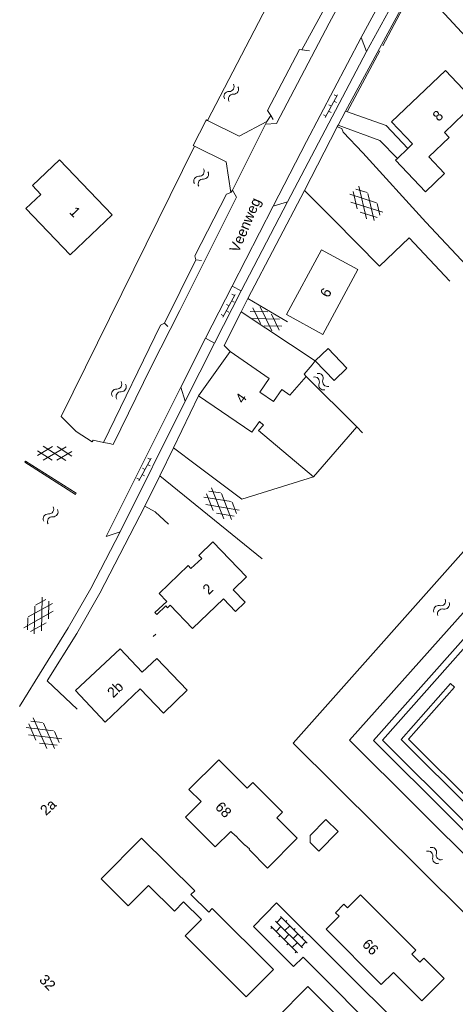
# Model space of a CAD drawing. Header units: metres. Extents: x 86385 to 87348, y 451052 to 451596.
# Tile 5 of 25: x 86385 to 86461, y 451300 to 451472. Entities that reach past the tile are written whole.
import ezdxf

# ---------------------------------------------------------------- set-up
doc = ezdxf.new("R2010")
doc.units = ezdxf.units.M
doc.linetypes.add('RI-HWA', pattern=[7.4, 5, -2.4])
for name, color, linetype, lineweight in [('B-WE-RI-HWA_TRANSPORTLEIDING-G', 150, 'RI-HWA', 18), ('bijgebouw', 8, 'Continuous', 0), ('dakrand', 8, 'Continuous', 0), ('gesloten verharding 4', 8, 'Continuous', 0), ('gesloten verharding 6', 8, 'Continuous', 0), ('hoofdgebouw', 8, 'Continuous', 0), ('huisnummer', 8, 'Continuous', 0), ('kademuur', 8, 'Continuous', 0), ('kant open verharding', 8, 'Continuous', 0), ('kant verharding', 8, 'Continuous', 0), ('kant water (FD)', 8, 'Continuous', 0), ('kunstwerk', 8, 'Continuous', 0), ('muur', 8, 'Continuous', 0), ('open verharding 4', 8, 'Continuous', 0), ('open verharding 6', 8, 'Continuous', 0), ('straatnaam', 8, 'Continuous', 0), ('tussenmuur', 8, 'Continuous', 0), ('walbescherming', 8, 'Continuous', 0), ('water', 8, 'Continuous', 0)]:
    doc.layers.add(name, color=color, linetype=linetype, lineweight=lineweight)
doc.styles.add('Style-WORKING', font='WORKING.shx')

# ---------------------------------------------------------------- blocks, each defined once
blk = doc.blocks.new('GVTP4')
at = {"layer": 'gesloten verharding 4', "color": 7, "linetype": 'Continuous', "lineweight": 0}
for p, q in [((0, 0.6), (1.8, 1.65)), ((0, -0.75), (4.2, 1.65)), ((0, 1.35), (5.1, -1.55)), ((0, 0), (2.7, -1.55)), ((1.1, -1.55), (6.2, 1.35)), ((2, 1.65), (6.2, -0.75)), ((3.5, -1.55), (6.2, 0)), ((4.4, 1.65), (6.2, 0.6))]:
    blk.add_line(p, q, dxfattribs=at)
blk = doc.blocks.new('OVTP6')
at = {"layer": 'open verharding 6', "color": 7, "linetype": 'Continuous', "lineweight": 0}
for p, q in [((0, 0), (4.5, 0)), ((0.25, 0), (0.25, 0.5)), ((1.25, 0), (1.25, -0.5)), ((2.25, 0), (2.25, 0.5)), ((3.25, 0), (3.25, -0.5)), ((4.25, 0), (4.25, 0.5))]:
    blk.add_line(p, q, dxfattribs=at)
blk = doc.blocks.new('GVTP6')
at = {"layer": 'gesloten verharding 6', "color": 7, "linetype": 'Continuous', "lineweight": 0}
for p, q in [((0, -0.4), (2.6, 1.2)), ((0, 0.4), (2.6, -1.2)), ((1, -1.2), (5, 1.2)), ((1, 1.2), (5, -1.2)), ((3.4, 1.2), (6, -0.4)), ((3.4, -1.2), (6, 0.4))]:
    blk.add_line(p, q, dxfattribs=at)
blk = doc.blocks.new('WA')
at = {"layer": 'water', "color": 7, "linetype": 'Continuous', "lineweight": 0}
for centre, start, end in [((0.73, 0), 28.0724, 151.9274), ((2.23, 0.8), 208.0724, 331.9274), ((0.73, -0.9), 28.0724, 151.9274), ((2.23, -0.1), 208.0724, 331.9274)]:
    blk.add_arc(centre, 0.85, start, end, dxfattribs=at)
blk = doc.blocks.new('OVTP4')
at = {"layer": 'open verharding 4', "color": 7, "linetype": 'Continuous', "lineweight": 0}
for p, q in [((0, 1.2), (6.6, 1.2)), ((0, 0), (6.6, 0)), ((0.3, 1.2), (0.3, 0)), ((1.3, 1.5), (1.3, 1.2)), ((1.3, 0), (1.3, -1.2)), ((2.3, 1.2), (2.3, 0)), ((3.3, 1.5), (3.3, 1.2)), ((3.3, 0), (3.3, -1.2)), ((4.3, 1.2), (4.3, 0)), ((5.3, 1.5), (5.3, 1.2)), ((5.3, 0), (5.3, -1.2)), ((6.3, 1.2), (6.3, 0)), ((0, -1.2), (6.6, -1.2)), ((0.3, -1.2), (0.3, -1.5)), ((2.3, -1.2), (2.3, -1.5)), ((4.3, -1.2), (4.3, -1.5)), ((6.3, -1.2), (6.3, -1.5))]:
    blk.add_line(p, q, dxfattribs=at)
blk = doc.blocks.new('A$Cf75df683')
at = {"layer": 'bijgebouw', "linetype": 'Continuous', "lineweight": 13, "flags": 128}
for points in [[(86436.44, 451412.61), (86438.67, 451414.75), (86441.97, 451411.31), (86439.74, 451409.17), (86436.44, 451412.61)], [(86435.53, 451328.5), (86437.04, 451327.01), (86440.42, 451330.42), (86438.3, 451332.53), (86435.53, 451329.74), (86435.53, 451328.5)], [(86429.12, 451306.31), (86418.45, 451316.95), (86417.87, 451316.35), (86414.72, 451319.41), (86415.38, 451320.08), (86406.07, 451329.27), (86399.03, 451322.13), (86403.78, 451317.43), (86407.3, 451320.99), (86411.84, 451316.49), (86413.45, 451318.12), (86416.55, 451315.06), (86413.71, 451312.19), (86424.38, 451301.56), (86429.12, 451306.31)]]:
    blk.add_lwpolyline(points, dxfattribs=at)
at = {"layer": 'dakrand', "linetype": 'Continuous', "lineweight": 0}
blk.add_line((86426.67, 451402.01), (86427.37, 451401.4), dxfattribs=at)
at = {"layer": 'dakrand', "linetype": 'Continuous', "lineweight": 0, "flags": 128}
for points in [[(86387.03, 451443.22), (86388.48, 451441.69), (86385.88, 451439.21)], [(86431.97, 451406.63), (86430.58, 451407.59), (86429.15, 451405.51)], [(86420.42, 451371.05), (86422.52, 451368.86), (86424.19, 451370.46), (86422.1, 451372.65)]]:
    blk.add_lwpolyline(points, dxfattribs=at)
at = {"layer": 'hoofdgebouw', "linetype": 'Continuous', "lineweight": 13}
for p, q in [((86452.6, 451449.72), (86450.77, 451447.98)), ((86416.04, 451406.48), (86421.56, 451414.24)), ((86431.97, 451406.63), (86434.85, 451409.9)), ((86434.85, 451409.9), (86443.69, 451401.11)), ((86443.69, 451401.11), (86436.14, 451392.36))]:
    blk.add_line(p, q, dxfattribs=at)
at = {"layer": 'hoofdgebouw', "linetype": 'Continuous', "lineweight": 13, "flags": 128}
for points in [[(86450.77, 451447.98), (86450.43, 451447.66), (86455.66, 451442.15), (86459.02, 451445.34), (86456.27, 451448.24), (86459.81, 451451.62), (86458.98, 451452.49), (86464.09, 451457.36), (86464.91, 451456.49), (86465.3, 451456.86), (86459.15, 451463.31), (86449.74, 451454.33), (86453.41, 451450.49), (86452.6, 451449.72)], [(86391.77, 451447.72), (86400.96, 451438.1), (86393.63, 451431.1), (86385.88, 451439.21)], [(86443.88, 451428.54), (86437.74, 451417.24), (86431.39, 451420.69), (86437.53, 451431.99), (86443.88, 451428.54)], [(86421.56, 451414.24), (86428.37, 451409.54), (86426.74, 451407.16), (86429.15, 451405.51)], [(86426.67, 451402.01), (86425.34, 451400.14), (86416.04, 451406.48)], [(86436.14, 451392.36), (86426.52, 451400.44), (86427.37, 451401.4)], [(86422.1, 451372.65), (86424.43, 451374.87), (86418.56, 451381.01), (86416.1, 451378.65), (86416.6, 451378.12), (86414.71, 451376.33), (86414.21, 451376.85), (86409.15, 451372.01), (86410.5, 451370.6), (86408.44, 451368.64), (86408.76, 451368.3), (86410.34, 451369.81), (86410.64, 451369.5), (86411.12, 451369.95), (86415.01, 451365.88), (86420.42, 451371.05)], [(86414.08, 451355.08), (86408.76, 451360.65), (86406.2, 451358.25), (86402.37, 451362.33), (86394.57, 451355.02), (86399.77, 451349.49), (86405.88, 451355.32), (86409.92, 451351.1), (86414.08, 451355.08)], [(86413.78, 451332.91), (86418.98, 451327.73), (86421.71, 451330.44), (86422.52, 451329.64), (86422.56, 451329.68), (86423.23, 451328.98), (86423.25, 451328.91), (86424.15, 451328.01), (86424.18, 451328.05), (86424.94, 451327.37), (86424.87, 451327.29), (86428.11, 451324.04), (86433.3, 451329.23), (86429.73, 451332.8), (86430.72, 451333.79), (86425.52, 451338.99), (86424.53, 451338), (86419.58, 451342.95), (86414.38, 451337.75), (86416.5, 451335.64), (86413.78, 451332.91)], [(86450.1, 451305.8), (86455.04, 451300.86), (86458.93, 451304.74), (86455.37, 451308.31), (86454.69, 451307.63), (86453.3, 451309.02), (86453.98, 451309.7), (86450.45, 451313.24), (86447.86, 451315.82), (86444.32, 451319.35), (86442.05, 451317.08), (86441.43, 451317.71), (86439.96, 451316.24), (86440.58, 451315.61), (86438.31, 451313.34), (86447.97, 451303.68), (86450.1, 451305.8)], [(86439.77, 451287.58), (86436.31, 451284.11), (86432.36, 451288.05), (86435.83, 451291.53), (86429.59, 451297.79), (86435.13, 451303.35), (86446.57, 451291.88), (86441.03, 451286.32), (86439.77, 451287.58)]]:
    blk.add_lwpolyline(points, dxfattribs=at)
at = {"layer": 'kademuur', "linetype": 'Continuous', "lineweight": 13}
for p, q in [((86435.45, 451466.75), (86434.1, 451466.91)), ((86428.65, 451455.47), (86429.06, 451454.79)), ((86415.6, 451430.26), (86410.13, 451419.21)), ((86416.57, 451430.13), (86415.6, 451430.26)), ((86410.13, 451419.21), (86410.71, 451418.62))]:
    blk.add_line(p, q, dxfattribs=at)
at = {"layer": 'kademuur', "linetype": 'Continuous', "lineweight": 13, "flags": 128}
blk.add_lwpolyline([(86434.1, 451466.91), (86433.7, 451466.97), (86428.11, 451456.31), (86428.65, 451455.47)], dxfattribs=at)
at = {"layer": 'kant open verharding', "linetype": 'Continuous', "lineweight": 0, "flags": 128}
for points in [[(86500, 451293.19), (86446.6, 451346.33), (86500, 451406.44)], [(86464.02, 451334), (86462.26, 451332.32), (86448.16, 451346.37), (86500, 451404.82)], [(86451.74, 451296.03), (86429.69, 451317.98), (86425.66, 451313.81), (86432.66, 451306.82), (86434.3, 451308.45), (86449.2, 451293.54)]]:
    blk.add_lwpolyline(points, dxfattribs=at)
at = {"layer": 'kant verharding', "linetype": 'Continuous', "lineweight": 0}
for p, q in [((86450.52, 451480.32), (86444.42, 451469.09)), ((86453.77, 451478.52), (86441.71, 451456.2)), ((86452.31, 451479.24), (86445.38, 451466.62)), ((86444.42, 451469.09), (86445.38, 451466.62)), ((86445.38, 451466.62), (86431.6, 451440.39)), ((86441.71, 451456.2), (86440.41, 451453.8)), ((86427.77, 451453.96), (86421.97, 451442.43)), ((86440.41, 451453.8), (86440.25, 451453.5)), ((86440.25, 451453.5), (86434.53, 451442.39)), ((86444.72, 451448.92), (86455.72, 451436.83)), ((86434.53, 451442.39), (86424.65, 451423.48)), ((86439.67, 451437.22), (86434.53, 451442.39)), ((86431.6, 451440.39), (86423.47, 451424.83)), ((86431.6, 451440.39), (86429.07, 451439.65)), ((86429.07, 451439.65), (86421.91, 451425.66)), ((86455.72, 451436.83), (86462.83, 451429.25)), ((86452.86, 451434.11), (86459.95, 451426.54)), ((86421.91, 451425.66), (86417.25, 451416.55)), ((86423.47, 451424.83), (86418.84, 451415.73)), ((86421.91, 451425.66), (86423.47, 451424.83)), ((86424.65, 451423.48), (86423.48, 451421.17)), ((86424.65, 451423.48), (86431.57, 451419.45)), ((86423.48, 451421.17), (86436.44, 451412.61)), ((86417.25, 451416.55), (86412.96, 451408.04)), ((86418.84, 451415.73), (86417.25, 451416.55)), ((86418.84, 451415.73), (86413.72, 451405.58)), ((86436.44, 451412.61), (86435.89, 451411.94)), ((86412.96, 451408.04), (86399.93, 451381.92)), ((86412.96, 451408.04), (86413.72, 451405.58)), ((86413.72, 451405.58), (86402.39, 451382.73)), ((86416.04, 451406.48), (86411.68, 451397.45)), ((86411.68, 451397.45), (86409.27, 451392.51)), ((86411.68, 451397.45), (86415.69, 451394.39)), ((86409.27, 451392.51), (86406.69, 451387.24)), ((86409.27, 451392.51), (86427.18, 451378.02)), ((86402.39, 451382.73), (86399.93, 451381.92)), ((86389.59, 451356.73), (86394.88, 451351.77))]:
    blk.add_line(p, q, dxfattribs=at)
at = {"layer": 'kant verharding', "linetype": 'Continuous', "lineweight": 0, "flags": 128}
for points in [[(86449.03, 451493.46), (86450.07, 451492.48), (86438.84, 451471.56), (86429.68, 451454.07), (86427.77, 451453.96)], [(86457.63, 451474.75), (86472.2, 451458.94), (86475.75, 451455.11)], [(86444.42, 451469.09), (86434.9, 451450.93), (86429.07, 451439.65)], [(86441.71, 451456.2), (86448.79, 451453.7), (86452.6, 451449.72)], [(86440.41, 451453.8), (86447.73, 451451.11), (86450.77, 451447.98)], [(86440.25, 451453.5), (86441.05, 451453.17), (86441.32, 451452.53), (86444.72, 451448.92)], [(86421.97, 451442.43), (86422.68, 451441.2), (86412.77, 451421.42), (86407.78, 451411.54), (86401.12, 451398.03), (86400.48, 451398.17)], [(86439.67, 451437.22), (86447.64, 451429.14), (86452.86, 451434.11)], [(86423.48, 451421.17), (86420.5, 451415.27), (86421.56, 451414.24)], [(86415.69, 451394.39), (86423.63, 451388.43), (86436.14, 451392.36)], [(86406.69, 451387.24), (86398.81, 451372.02), (86394.77, 451365), (86389.59, 451356.73)], [(86410.8, 451384.09), (86408.48, 451386.27), (86406.69, 451387.24)], [(86402.39, 451382.73), (86397.26, 451372.85), (86393.29, 451365.98), (86384.81, 451352.25)]]:
    blk.add_lwpolyline(points, dxfattribs=at)
at = {"layer": 'kant water (FD)', "linetype": 'Continuous', "lineweight": 0}
for p, q in [((86427.97, 451454.43), (86428.65, 451455.47)), ((86443.69, 451401.11), (86444.7, 451400.02)), ((86408.15, 451364.45), (86408.59, 451364.89))]:
    blk.add_line(p, q, dxfattribs=at)
at = {"layer": 'kant water (FD)', "linetype": 'Continuous', "lineweight": 0, "flags": 128}
blk.add_lwpolyline([(86435.89, 451411.94), (86434.51, 451410.27), (86434.85, 451409.9)], dxfattribs=at)
at = {"layer": 'kunstwerk', "linetype": 'Continuous', "lineweight": 13}
for p, q in [((86417.32, 451454.51), (86415.11, 451450.23)), ((86427.77, 451453.96), (86427.97, 451454.43)), ((86415.11, 451450.23), (86415.35, 451450.12)), ((86421.71, 451442), (86421.97, 451442.43)), ((86394.65, 451400.25), (86392.08, 451402.9)), ((86400.48, 451398.17), (86399.47, 451398.36)), ((86385.71, 451394.9), (86385.83, 451395.1)), ((86394.57, 451389.28), (86385.71, 451394.9))]:
    blk.add_line(p, q, dxfattribs=at)
at = {"layer": 'kunstwerk', "linetype": 'Continuous', "lineweight": 13, "flags": 128}
for points in [[(86417.62, 451454.57), (86417.41, 451454.7), (86417.32, 451454.51)], [(86427.97, 451454.43), (86423.16, 451451.86), (86417.62, 451454.57)], [(86399.47, 451398.36), (86397.67, 451398.74), (86397.49, 451398.46), (86394.65, 451400.25)], [(86385.83, 451395.1), (86394.67, 451389.5), (86394.57, 451389.28)]]:
    blk.add_lwpolyline(points, dxfattribs=at)
at = {"layer": 'muur', "linetype": 'Continuous', "lineweight": 0}
for p, q in [((86453.78, 451478.12), (86448.21, 451467.63)), ((86447.71, 451466.74), (86442.07, 451456.21))]:
    blk.add_line(p, q, dxfattribs=at)
at = {"layer": 'muur', "linetype": 'Continuous', "lineweight": 0, "flags": 128}
blk.add_lwpolyline([(86464.02, 451334), (86464.1, 451333.92), (86464.74, 451334.55), (86452.69, 451346.52), (86460.75, 451355.65), (86460.07, 451356.25), (86451.45, 451346.48), (86464.02, 451334)], dxfattribs=at)
at = {"layer": 'tussenmuur', "linetype": 'Continuous', "lineweight": 0}
blk.add_line((86391.77, 451447.72), (86387.03, 451443.22), dxfattribs=at)
at = {"layer": 'walbescherming', "linetype": 'Continuous', "lineweight": 0}
for p, q in [((86441.24, 451500), (86417.62, 451454.57)), ((86448.8, 451493.86), (86434.1, 451466.91)), ((86415.35, 451450.12), (86392.08, 451402.9))]:
    blk.add_line(p, q, dxfattribs=at)
at = {"layer": 'walbescherming', "linetype": 'Continuous', "lineweight": 0, "flags": 128}
for points in [[(86415.35, 451450.12), (86420.86, 451447.38), (86421.71, 451442)], [(86421.71, 451442), (86420.94, 451441.75), (86415.42, 451430.96), (86415.6, 451430.26)], [(86500, 451278.95), (86432.59, 451345.87), (86500, 451421.67)], [(86410.13, 451419.21), (86409.38, 451418.85), (86399.47, 451398.36)], [(86500, 451289.11), (86442.4, 451346.4), (86500, 451410.86)]]:
    blk.add_lwpolyline(points, dxfattribs=at)
at = {"layer": 'gesloten verharding 4', "linetype": 'Continuous', "lineweight": 0}
for p, rotation in [((86443.05, 451442.21), 312.6089961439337), ((86417.46, 451389.41), 321.0896026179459), ((86386.72, 451365.32), 59.28180933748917), ((86386.39, 451349.21), 323.2904659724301)]:
    blk.add_blockref('GVTP4', p, dxfattribs=dict(at, rotation=rotation))
at = {"layer": 'gesloten verharding 6', "linetype": 'Continuous', "lineweight": 0}
for p, rotation in [((86425.3, 451421.56), 327.3749644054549), ((86387.91, 451396.51), 358.8542371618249)]:
    blk.add_blockref('GVTP6', p, dxfattribs=dict(at, rotation=rotation))
at = {"layer": 'open verharding 4', "linetype": 'Continuous', "lineweight": 0, "rotation": 315.1620809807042}
blk.add_blockref('OVTP4', (86429.5, 451314.74), dxfattribs=at)
at = {"layer": 'open verharding 6', "linetype": 'Continuous', "lineweight": 0}
for p, rotation in [((86438.18, 451455.11), 61.7186389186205), ((86420.31, 451420.26), 61.7186389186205), ((86405.6, 451391.66), 61.30721229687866)]:
    blk.add_blockref('OVTP6', p, dxfattribs=dict(at, rotation=rotation))
at = {"layer": 'water', "linetype": 'Continuous', "lineweight": 0}
for p, rotation in [((86422.56, 451460.67), 239.2032860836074), ((86415.68, 451443.38), 57.9946167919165), ((86436.49, 451410.11), 311.7572470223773), ((86401.35, 451406.21), 59.45890152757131), ((86389.36, 451384.42), 56.96171538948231), ((86459.5, 451370.64), 228.6091976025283), ((86456.24, 451327.31), 315.7703851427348)]:
    blk.add_blockref('WA', p, dxfattribs=dict(at, rotation=rotation))
at = {"layer": 'huisnummer', "linetype": 'Continuous', "lineweight": 0, "style": 'Style-WORKING'}
for s, rotation, p in [('8', 43.5416, (86457.97, 451454.31)), ('1', 313.2986, (86393.37, 451438.5)), ('6', 62.2308, (86438.76, 451423.52)), ('4', 54.8485, (86423.82, 451405.04)), ('2', 44.1086, (86417.83, 451371.66)), ('2b', 43.6621, (86401.15, 451353.66)), ('2a', 43.338, (86389.42, 451333.11)), ('68', 314.5546, (86418.83, 451334.56)), ('66', 314.5546, (86444.5, 451310.58)), ('32', 314.5948, (86388.1, 451304.38))]:
    blk.add_text(s, height=1.8, rotation=rotation, dxfattribs=at).set_placement(p)
at = {"layer": 'straatnaam', "linetype": 'Continuous', "lineweight": 13, "style": 'Style-WORKING'}
blk.add_text('Veenweg', height=1.8, rotation=66.9218, dxfattribs=at).set_placement((86423.03, 451431.37))

msp = doc.modelspace()

# ---------------------------------------------------------------- block references
at = {"layer": 'B-WE-RI-HWA_TRANSPORTLEIDING-G'}
msp.add_blockref('A$Cf75df683', (0, 0), dxfattribs=at)

doc.saveas('drawing.dxf')
